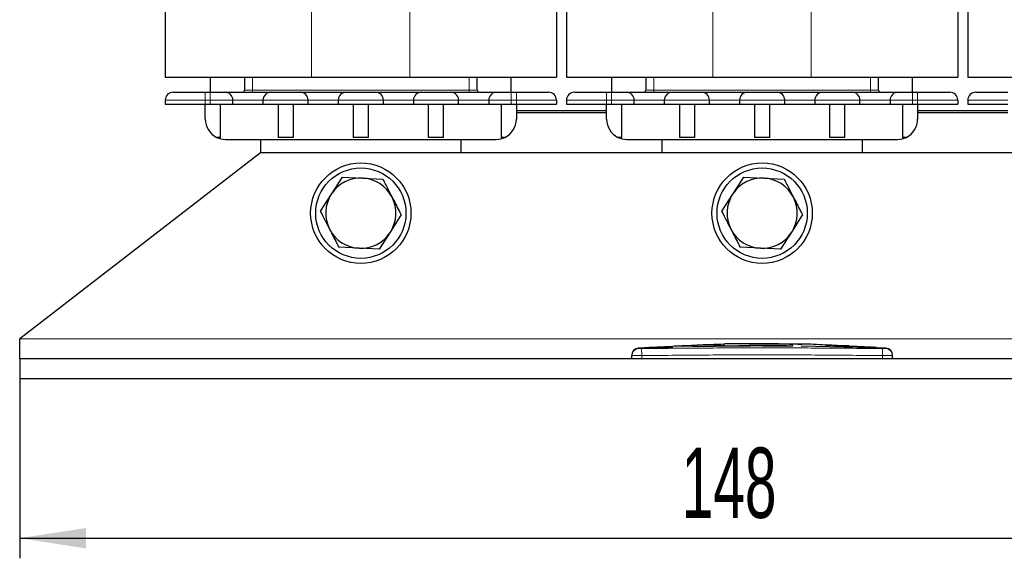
# Model space of a CAD drawing. Header units: millimetres. Extents: x 5 to 418, y 2 to 292.
# Tile 9 of 43: x 69 to 118, y 171 to 198. Entities that reach past the tile are written whole.
import ezdxf

# ---------------------------------------------------------------- set-up
doc = ezdxf.new("R2010")
doc.units = ezdxf.units.MM
doc.layers.add('SLD-0', color=7, linetype='Continuous')
doc.styles.add('SLDTEXTSTYLE0', font='TXT', dxfattribs={"width": 0.605})
doc.dimstyles.new('SLDDIMSTYLE0', dxfattribs={"dimtxt": 3.5, "dimasz": 3.302, "dimexe": 0, "dimexo": 0.0625, "dimgap": 0.875, "dimtad": 1, "dimlfac": 2, "dimrnd": 1e-09, "dimzin": 12, "dimdsep": 46, "dimtxsty": 'SLDTEXTSTYLE0', "dimsah": 1, "dimcen": 0.09, "dimadec": 0, "dimazin": 3, "dimtfac": 1, "dimtofl": 0, "dimtmove": 0, "dimatfit": 3, "dimfxl": 1, "dimfrac": 2, "dimtolj": 1, "dimtzin": 12, "dimarcsym": 0})

# ---------------------------------------------------------------- blocks, each defined once
blk = doc.blocks.new('_D')
at = {"layer": 'SLD-0'}
for p, q in [((69.122, 180.17), (69.122, 171.233)), ((143.122, 180.17), (143.122, 171.233)), ((69.122, 172.233), (143.122, 172.233))]:
    blk.add_line(p, q, dxfattribs=at)
for points in [[(69.122, 172.233), (72.424, 171.725), (72.424, 172.741)], [(143.122, 172.233), (139.82, 172.741), (139.82, 171.725)]]:
    blk.add_solid(points, dxfattribs=at)
at = {"layer": 'SLD-0', "insert": (102.112, 176.745), "char_height": 3.5, "attachment_point": 1, "style": 'SLDTEXTSTYLE0'}
blk.add_mtext('148', dxfattribs=at)
blk = doc.blocks.new('_D_1')
at = {"layer": 'SLD-0', "color": 7}
for p, q in [((116.747, 251.02), (152.149, 251.02)), ((151.149, 180.17), (151.149, 251.02)), ((143.122, 180.17), (152.149, 180.17))]:
    blk.add_line(p, q, dxfattribs=at)
for points in [[(151.149, 251.02), (150.641, 247.718), (151.657, 247.718)], [(151.149, 180.17), (151.657, 183.472), (150.641, 183.472)]]:
    blk.add_solid(points, dxfattribs=at)
at = {"layer": 'SLD-0', "color": 7, "insert": (146.637, 209.579), "char_height": 3.5, "attachment_point": 1, "rotation": 90, "style": 'SLDTEXTSTYLE0'}
blk.add_mtext('141,7', dxfattribs=at)

msp = doc.modelspace()

# ---------------------------------------------------------------- linework, layer by layer
at = {"color": 7, "linetype": 'Continuous', "lineweight": 25}
for p, q in [((76.3724, 221.9947), (76.3724, 195.1947)), ((95.8724, 221.9947), (95.8724, 195.1947)), ((96.3724, 221.9947), (96.3724, 195.1947)), ((115.8724, 221.9947), (115.8724, 195.1947)), ((116.3724, 221.9947), (116.3724, 195.1947)), ((76.3724, 195.1947), (83.6724, 195.1947)), ((78.6224, 195.1947), (78.6224, 194.4447)), ((80.3224, 195.1947), (80.3224, 194.5447)), ((83.6724, 195.1947), (88.5724, 195.1947)), ((88.5724, 195.1947), (95.8724, 195.1947)), ((91.9224, 194.5447), (91.9224, 195.1947)), ((93.6224, 194.4447), (93.6224, 195.1947)), ((96.3724, 195.1947), (103.6724, 195.1947)), ((98.6224, 195.1947), (98.6224, 194.4447)), ((100.3224, 195.1947), (100.3224, 194.5447)), ((103.6724, 195.1947), (108.5724, 195.1947)), ((108.5724, 195.1947), (115.8724, 195.1947)), ((111.9224, 194.5447), (111.9224, 195.1947)), ((113.6224, 194.4447), (113.6224, 195.1947)), ((116.3724, 195.1947), (123.6724, 195.1947)), ((78.3724, 194.4447), (78.6224, 194.4447)), ((93.6224, 194.4447), (93.8724, 194.4447)), ((98.3724, 194.4447), (98.6224, 194.4447)), ((113.6224, 194.4447), (113.8724, 194.4447)), ((76.3724, 194.0447), (76.3724, 193.8447)), ((76.3724, 193.8447), (78.3724, 193.8447)), ((78.3724, 193.8447), (78.6224, 193.8447)), ((78.3724, 193.0947), (78.3724, 193.8447)), ((78.6224, 193.8447), (79.7474, 193.8447)), ((79.1224, 192.1947), (79.1224, 193.8447)), ((79.7474, 193.8447), (79.7474, 194.0447)), ((79.7474, 193.8447), (81.2474, 193.8447)), ((81.2474, 194.0447), (81.2474, 193.8447)), ((81.2474, 193.8447), (83.4974, 193.8447)), ((81.9974, 193.8447), (81.9974, 192.1947)), ((82.7474, 193.8447), (82.7474, 192.1947)), ((83.4974, 193.8447), (83.4974, 194.0447)), ((83.4974, 193.8447), (84.9974, 193.8447)), ((84.9974, 194.0447), (84.9974, 193.8447)), ((84.9974, 193.8447), (87.2474, 193.8447)), ((85.7474, 193.8447), (85.7474, 192.1947)), ((86.4974, 192.1947), (86.4974, 193.8447)), ((87.2474, 193.8447), (87.2474, 194.0447)), ((87.2474, 193.8447), (88.7474, 193.8447)), ((88.7474, 194.0447), (88.7474, 193.8447)), ((88.7474, 193.8447), (90.9974, 193.8447)), ((89.4974, 192.1947), (89.4974, 193.8447)), ((90.2474, 192.1947), (90.2474, 193.8447)), ((90.9974, 193.8447), (90.9974, 194.0447)), ((90.9974, 193.8447), (92.4974, 193.8447)), ((92.4974, 194.0447), (92.4974, 193.8447)), ((92.4974, 193.8447), (93.6224, 193.8447)), ((93.1224, 193.8447), (93.1224, 192.1947)), ((93.6224, 193.8447), (93.8724, 193.8447)), ((93.8724, 193.8447), (95.8724, 193.8447)), ((93.8724, 193.8447), (93.8724, 193.0947)), ((95.8724, 194.0447), (95.8724, 193.8447)), ((96.3724, 194.0447), (96.3724, 193.8447)), ((96.3724, 193.8447), (98.3724, 193.8447)), ((98.3724, 193.8447), (98.6224, 193.8447)), ((98.3724, 193.0947), (98.3724, 193.8447)), ((98.6224, 193.8447), (99.7474, 193.8447)), ((99.1224, 192.1947), (99.1224, 193.8447)), ((99.7474, 193.8447), (99.7474, 194.0447)), ((99.7474, 193.8447), (101.2474, 193.8447)), ((101.2474, 194.0447), (101.2474, 193.8447)), ((101.2474, 193.8447), (103.4974, 193.8447)), ((101.9974, 193.8447), (101.9974, 192.1947)), ((102.7474, 193.8447), (102.7474, 192.1947)), ((103.4974, 193.8447), (103.4974, 194.0447)), ((103.4974, 193.8447), (104.9974, 193.8447)), ((104.9974, 194.0447), (104.9974, 193.8447)), ((104.9974, 193.8447), (107.2474, 193.8447)), ((105.7474, 193.8447), (105.7474, 192.1947)), ((106.4974, 192.1947), (106.4974, 193.8447)), ((107.2474, 193.8447), (107.2474, 194.0447)), ((107.2474, 193.8447), (108.7474, 193.8447)), ((108.7474, 194.0447), (108.7474, 193.8447)), ((108.7474, 193.8447), (110.9974, 193.8447)), ((109.4974, 192.1947), (109.4974, 193.8447)), ((110.2474, 192.1947), (110.2474, 193.8447)), ((110.9974, 193.8447), (110.9974, 194.0447)), ((110.9974, 193.8447), (112.4974, 193.8447)), ((112.4974, 194.0447), (112.4974, 193.8447)), ((112.4974, 193.8447), (113.6224, 193.8447)), ((113.1224, 193.8447), (113.1224, 192.1947)), ((113.6224, 193.8447), (113.8724, 193.8447)), ((113.8724, 193.8447), (115.8724, 193.8447)), ((113.8724, 193.8447), (113.8724, 193.0947)), ((115.8724, 194.0447), (115.8724, 193.8447)), ((116.3724, 194.0447), (116.3724, 193.8447)), ((116.3724, 193.8447), (118.3724, 193.8447)), ((98.3724, 193.5197), (93.8724, 193.5197)), ((98.3724, 193.4197), (93.8724, 193.4197)), ((118.3724, 193.5197), (113.8724, 193.5197)), ((118.3724, 193.4197), (113.8724, 193.4197)), ((79.1224, 192.1947), (78.9365, 192.1947)), ((79.3724, 192.0947), (92.8724, 192.0947)), ((81.1224, 192.0947), (81.1224, 191.4197)), ((82.7474, 192.1947), (81.9974, 192.1947)), ((86.4974, 192.1947), (85.7474, 192.1947)), ((90.2474, 192.1947), (89.4974, 192.1947)), ((91.1224, 191.4197), (91.1224, 192.0947)), ((93.3083, 192.1947), (93.1224, 192.1947)), ((99.1224, 192.1947), (98.9365, 192.1947)), ((99.3724, 192.0947), (112.8724, 192.0947)), ((101.1224, 192.0947), (101.1224, 191.4197)), ((102.7474, 192.1947), (101.9974, 192.1947)), ((106.4974, 192.1947), (105.7474, 192.1947)), ((110.2474, 192.1947), (109.4974, 192.1947)), ((111.1224, 191.4197), (111.1224, 192.0947)), ((113.3083, 192.1947), (113.1224, 192.1947)), ((81.1224, 191.4197), (69.1224, 182.1697)), ((131.1224, 191.4197), (81.1224, 191.4197)), ((85.1979, 190.2165), (84.6509, 189.367)), ((85.1979, 190.2165), (86.2071, 190.1676)), ((86.2071, 190.1676), (87.2163, 190.1187)), ((105.1979, 190.2165), (104.6509, 189.367)), ((105.1979, 190.2165), (106.2071, 190.1676)), ((106.2071, 190.1676), (107.2163, 190.1187)), ((84.6509, 189.367), (84.104, 188.5175)), ((104.6509, 189.367), (104.104, 188.5175)), ((87.5938, 187.4723), (88.1407, 188.3218)), ((107.5938, 187.4723), (108.1407, 188.3218)), ((87.0468, 186.6228), (87.5938, 187.4723)), ((107.0468, 186.6228), (107.5938, 187.4723)), ((86.0377, 186.6717), (85.0285, 186.7206)), ((87.0468, 186.6228), (86.0377, 186.6717)), ((106.0377, 186.6717), (105.0285, 186.7206)), ((107.0468, 186.6228), (106.0377, 186.6717)), ((69.1224, 181.1697), (69.1224, 182.1697)), ((100.5671, 181.7277), (99.9504, 181.6904)), ((101.6668, 181.7876), (100.4994, 181.7348)), ((100.5672, 181.7138), (101.6662, 181.7499)), ((101.6662, 181.7399), (100.5672, 181.7038)), ((100.5672, 181.7138), (100.5672, 181.7038)), ((101.6662, 181.7499), (101.6662, 181.7399)), ((103.2015, 181.8571), (102.3034, 181.8164)), ((102.8767, 181.7829), (102.8767, 181.7729)), ((103.0682, 181.8511), (102.9183, 181.8559)), ((104.2299, 181.895), (103.1978, 181.8604)), ((105.4754, 181.8972), (105.4754, 181.9231)), ((107.6272, 181.8348), (107.6272, 181.8861)), ((107.6272, 181.814), (107.6272, 181.804)), ((108.0646, 181.8906), (107.6662, 181.8975)), ((108.0646, 181.9006), (108.0646, 181.8678)), ((108.0646, 181.8082), (110.9031, 181.7398)), ((108.0646, 181.8082), (108.0646, 181.7982)), ((110.9031, 181.7297), (108.0646, 181.7982)), ((109.284, 181.8603), (109.284, 181.8411)), ((110.1545, 181.8215), (109.284, 181.8603)), ((109.284, 181.8503), (110.1545, 181.8115)), ((109.284, 181.8411), (110.1545, 181.8065)), ((110.4733, 181.7905), (110.4733, 181.8005)), ((111.5695, 181.7408), (110.4733, 181.7919)), ((111.6864, 181.7252), (111.6864, 181.7152)), ((112.2943, 181.69), (111.8099, 181.7168)), ((111.815, 181.7166), (111.815, 181.7267)), ((69.1224, 181.1697), (69.1224, 180.1697)), ((143.1224, 181.1697), (69.1224, 181.1697)), ((99.6224, 181.1697), (99.6224, 181.3256)), ((112.6224, 181.1697), (112.6224, 181.3256)), ((143.1224, 180.1697), (69.1224, 180.1697))]:
    msp.add_line(p, q, dxfattribs=at)
at = {"color": 7, "linetype": 'Continuous', "lineweight": 18}
for p, q in [((83.6724, 221.9947), (83.6724, 195.1947)), ((88.5724, 221.9947), (88.5724, 195.1947)), ((103.6724, 221.9947), (103.6724, 195.1947)), ((108.5724, 221.9947), (108.5724, 195.1947)), ((80.7224, 194.5447), (80.7224, 195.1947)), ((91.5224, 195.1947), (91.5224, 194.5447)), ((100.7224, 194.5447), (100.7224, 195.1947)), ((111.5224, 195.1947), (111.5224, 194.5447)), ((78.3724, 194.4447), (78.3724, 194.0447)), ((78.6224, 194.4447), (78.6224, 194.0447)), ((80.3224, 194.5447), (80.7224, 194.5447)), ((91.5224, 194.5447), (80.7224, 194.5447)), ((80.7224, 194.4447), (80.7224, 194.5447)), ((91.5224, 194.5447), (91.5224, 194.4447)), ((91.5224, 194.5447), (91.9224, 194.5447)), ((93.6224, 194.4447), (93.6224, 194.0447)), ((93.8724, 194.4447), (93.8724, 194.0447)), ((98.3724, 194.4447), (98.3724, 194.0447)), ((98.6224, 194.4447), (98.6224, 194.0447)), ((100.3224, 194.5447), (100.7224, 194.5447)), ((111.5224, 194.5447), (100.7224, 194.5447)), ((100.7224, 194.4447), (100.7224, 194.5447)), ((111.5224, 194.5447), (111.5224, 194.4447)), ((111.5224, 194.5447), (111.9224, 194.5447)), ((113.6224, 194.4447), (113.6224, 194.0447)), ((113.8724, 194.4447), (113.8724, 194.0447)), ((76.3724, 194.0447), (78.3724, 194.0447)), ((78.3724, 194.0447), (78.6224, 194.0447)), ((78.3724, 194.0447), (78.3724, 193.8447)), ((78.6224, 194.0447), (79.7474, 194.0447)), ((78.6224, 194.0447), (78.6224, 193.8447)), ((79.7474, 194.0447), (81.2474, 194.0447)), ((81.2474, 194.0447), (83.4974, 194.0447)), ((83.4974, 194.0447), (84.9974, 194.0447)), ((84.9974, 194.0447), (87.2474, 194.0447)), ((87.2474, 194.0447), (88.7474, 194.0447)), ((88.7474, 194.0447), (90.9974, 194.0447)), ((90.9974, 194.0447), (92.4974, 194.0447)), ((92.4974, 194.0447), (93.6224, 194.0447)), ((93.6224, 194.0447), (93.8724, 194.0447)), ((93.6224, 194.0447), (93.6224, 193.8447)), ((93.8724, 194.0447), (95.8724, 194.0447)), ((93.8724, 194.0447), (93.8724, 193.8447)), ((96.3724, 194.0447), (98.3724, 194.0447)), ((98.3724, 194.0447), (98.6224, 194.0447)), ((98.3724, 194.0447), (98.3724, 193.8447)), ((98.6224, 194.0447), (99.7474, 194.0447)), ((98.6224, 194.0447), (98.6224, 193.8447)), ((99.7474, 194.0447), (101.2474, 194.0447)), ((101.2474, 194.0447), (103.4974, 194.0447)), ((103.4974, 194.0447), (104.9974, 194.0447)), ((104.9974, 194.0447), (107.2474, 194.0447)), ((107.2474, 194.0447), (108.7474, 194.0447)), ((108.7474, 194.0447), (110.9974, 194.0447)), ((110.9974, 194.0447), (112.4974, 194.0447)), ((112.4974, 194.0447), (113.6224, 194.0447)), ((113.6224, 194.0447), (113.8724, 194.0447)), ((113.6224, 194.0447), (113.6224, 193.8447)), ((113.8724, 194.0447), (115.8724, 194.0447)), ((113.8724, 194.0447), (113.8724, 193.8447)), ((116.3724, 194.0447), (118.3724, 194.0447)), ((143.1224, 182.1697), (69.1224, 182.1697)), ((100.1181, 181.6756), (100.1224, 181.3256)), ((110.1545, 181.8215), (110.1545, 181.8115)), ((110.9031, 181.7398), (110.9031, 181.7297)), ((112.1266, 181.6756), (112.1224, 181.3256)), ((100.1224, 181.1697), (100.1224, 181.3256)), ((112.1224, 181.1697), (112.1224, 181.3256))]:
    msp.add_line(p, q, dxfattribs=at)
at = {"color": 7, "linetype": 'Continuous', "lineweight": 25}
for centre, radius in [((86.1224, 188.4197), 2.5), ((106.1224, 188.4197), 2.5), ((86.1224, 188.4197), 2.25), ((106.1224, 188.4197), 2.25)]:
    msp.add_circle(centre, radius, dxfattribs=at)
for centre, radius, start, end in [((76.7724, 194.0447), 0.4, 90, 180), ((79.3474, 194.0447), 0.4, 0, 90), ((80.2224, 194.5447), 0.1, 270, 0), ((81.6474, 194.0447), 0.4, 90, 180), ((83.0974, 194.0447), 0.4, 0, 90), ((85.3974, 194.0447), 0.4, 90, 180), ((86.8474, 194.0447), 0.4, 0, 90), ((89.1474, 194.0447), 0.4, 90, 180), ((90.5974, 194.0447), 0.4, 0, 90), ((92.0224, 194.5447), 0.1, 180, 270), ((92.8974, 194.0447), 0.4, 90, 180), ((95.4724, 194.0447), 0.4, 0, 90), ((96.7724, 194.0447), 0.4, 90, 180), ((99.3474, 194.0447), 0.4, 0, 90), ((100.2224, 194.5447), 0.1, 270, 0), ((101.6474, 194.0447), 0.4, 90, 180), ((103.0974, 194.0447), 0.4, 0, 90), ((105.3974, 194.0447), 0.4, 90, 180), ((106.8474, 194.0447), 0.4, 0, 90), ((109.1474, 194.0447), 0.4, 90, 180), ((110.5974, 194.0447), 0.4, 0, 90), ((112.0224, 194.5447), 0.1, 180, 270), ((112.8974, 194.0447), 0.4, 90, 180), ((115.4724, 194.0447), 0.4, 0, 90), ((116.7724, 194.0447), 0.4, 90, 180), ((79.3724, 193.0947), 1, 180, 244.15807), ((92.8724, 193.0947), 1, 295.84193, 360), ((99.3724, 193.0947), 1, 180, 244.15807), ((112.8724, 193.0947), 1, 295.84193, 360), ((79.3724, 193.0947), 1, 244.15807, 270), ((92.8724, 193.0947), 1, 270, 295.84193), ((99.3724, 193.0947), 1, 244.15807, 270), ((112.8724, 193.0947), 1, 270, 295.84193), ((86.1224, 188.4197), 1.75, 87.22545, 147.22545), ((86.1224, 188.4197), 1.75, 27.22545, 87.22545), ((106.1224, 188.4197), 1.75, 87.22545, 147.22545), ((106.1224, 188.4197), 1.75, 27.22545, 87.22545), ((86.1224, 188.4197), 1.75, 147.22545, 207.22545), ((86.1224, 188.4197), 1.75, 327.22545, 27.22545), ((106.1224, 188.4197), 1.75, 147.22545, 207.22545), ((106.1224, 188.4197), 1.75, 327.22545, 27.22545), ((86.1224, 188.4197), 1.75, 207.22545, 267.22545), ((86.1224, 188.4197), 1.75, 267.22545, 327.22545), ((106.1224, 188.4197), 1.75, 207.22545, 267.22545), ((106.1224, 188.4197), 1.75, 267.22545, 327.22545), ((99.9724, 181.3413), 0.35, 93.57124, 180.0017), ((112.2724, 181.3413), 0.35, 359.99828, 86.41709)]:
    msp.add_arc(centre, radius, start, end, dxfattribs=at)
at = {"color": 7, "linetype": 'Continuous', "lineweight": 18}
for centre, start, end in [((99.9723, 181.3256), 90.9905, 179.99805), ((112.2724, 181.3256), 0.00195, 89.00993)]:
    msp.add_arc(centre, 0.35, start, end, dxfattribs=at)
at = {"color": 7, "linetype": 'Continuous', "lineweight": 25}
for points, knots in [([(76.7724, 194.4447), (76.7939, 194.4447), (76.827, 194.4447), (77.0262, 194.4447), (77.233, 194.4447), (77.4876, 194.4447), (77.8604, 194.4447), (78.1712, 194.4447), (78.3724, 194.4447)], [0, 0, 0, 0, 0.2394429, 0.369668, 0.5, 0.630225, 0.7605571, 1, 1, 1, 1]), ([(78.6224, 194.4447), (78.7135, 194.4447), (78.8543, 194.4447), (79.0232, 194.4447), (79.1386, 194.4447), (79.2323, 194.4447), (79.3226, 194.4447), (79.3376, 194.4447), (79.3474, 194.4447)], [0, 0, 0, 0, 0.2394429, 0.3696034, 0.4999999, 0.6301604, 0.7605571, 1, 1, 1, 1]), ([(79.3474, 194.4447), (79.3628, 194.4447), (79.3867, 194.4447), (79.5298, 194.4447), (79.6784, 194.4447), (79.8614, 194.4447), (80.1294, 194.4447), (80.4974, 194.4447), (80.8652, 194.4447), (81.1332, 194.4447), (81.3162, 194.4447), (81.4649, 194.4447), (81.6081, 194.4447), (81.6319, 194.4447), (81.6474, 194.4447)], [0, 0, 0, 0, 0.11972147, 0.18482351, 0.24999997, 0.31510204, 0.38027853, 0.5, 0.61972147, 0.68482351, 0.74999997, 0.81510204, 0.88027853, 1, 1, 1, 1]), ([(81.6474, 194.4447), (81.6571, 194.4447), (81.6721, 194.4447), (81.7624, 194.4447), (81.856, 194.4447), (81.9714, 194.4447), (82.1404, 194.4447), (82.3724, 194.4447), (82.6043, 194.4447), (82.7732, 194.4447), (82.8886, 194.4447), (82.9823, 194.4447), (83.0726, 194.4447), (83.0876, 194.4447), (83.0974, 194.4447)], [0, 0, 0, 0, 0.1197215, 0.1848017, 0.2499999, 0.3150802, 0.3802785, 0.5, 0.6197215, 0.6848017, 0.7499999, 0.8150802, 0.8802785, 1, 1, 1, 1]), ([(83.0974, 194.4447), (83.1128, 194.4447), (83.1367, 194.4447), (83.2798, 194.4447), (83.4284, 194.4447), (83.6114, 194.4447), (83.8794, 194.4447), (84.2474, 194.4447), (84.6152, 194.4447), (84.8832, 194.4447), (85.0662, 194.4447), (85.2149, 194.4447), (85.3581, 194.4447), (85.3819, 194.4447), (85.3974, 194.4447)], [0, 0, 0, 0, 0.1197215, 0.1848235, 0.25, 0.315102, 0.3802785, 0.5, 0.6197215, 0.6848235, 0.75, 0.815102, 0.8802785, 1, 1, 1, 1]), ([(85.3974, 194.4447), (85.4071, 194.4447), (85.4221, 194.4447), (85.5124, 194.4447), (85.606, 194.4447), (85.7214, 194.4447), (85.8904, 194.4447), (86.1224, 194.4447), (86.3543, 194.4447), (86.5232, 194.4447), (86.6386, 194.4447), (86.7323, 194.4447), (86.8226, 194.4447), (86.8376, 194.4447), (86.8474, 194.4447)], [0, 0, 0, 0, 0.1197215, 0.1848017, 0.2499999, 0.3150802, 0.3802785, 0.5, 0.6197215, 0.6848017, 0.7499999, 0.8150802, 0.8802785, 1, 1, 1, 1]), ([(86.8474, 194.4447), (86.8628, 194.4447), (86.8867, 194.4447), (87.0298, 194.4447), (87.1784, 194.4447), (87.3614, 194.4447), (87.6294, 194.4447), (87.9974, 194.4447), (88.3652, 194.4447), (88.6332, 194.4447), (88.8162, 194.4447), (88.9649, 194.4447), (89.1081, 194.4447), (89.1319, 194.4447), (89.1474, 194.4447)], [0, 0, 0, 0, 0.11972147, 0.18482351, 0.24999997, 0.31510204, 0.38027853, 0.5, 0.61972147, 0.68482351, 0.74999997, 0.81510204, 0.88027853, 1, 1, 1, 1]), ([(89.1474, 194.4447), (89.1571, 194.4447), (89.1721, 194.4447), (89.2624, 194.4447), (89.356, 194.4447), (89.4714, 194.4447), (89.6404, 194.4447), (89.8724, 194.4447), (90.1043, 194.4447), (90.2732, 194.4447), (90.3886, 194.4447), (90.4823, 194.4447), (90.5726, 194.4447), (90.5876, 194.4447), (90.5974, 194.4447)], [0, 0, 0, 0, 0.1197215, 0.1848017, 0.2499999, 0.3150802, 0.3802785, 0.5, 0.6197215, 0.6848017, 0.7499999, 0.8150802, 0.8802785, 1, 1, 1, 1]), ([(90.5974, 194.4447), (90.6128, 194.4447), (90.6367, 194.4447), (90.7798, 194.4447), (90.9284, 194.4447), (91.1114, 194.4447), (91.3794, 194.4447), (91.7474, 194.4447), (92.1152, 194.4447), (92.3832, 194.4447), (92.5662, 194.4447), (92.7149, 194.4447), (92.8581, 194.4447), (92.8819, 194.4447), (92.8974, 194.4447)], [0, 0, 0, 0, 0.1197215, 0.1848235, 0.25, 0.315102, 0.3802785, 0.5, 0.6197215, 0.6848235, 0.75, 0.815102, 0.8802785, 1, 1, 1, 1]), ([(92.8974, 194.4447), (92.9071, 194.4447), (92.9221, 194.4447), (93.0124, 194.4447), (93.106, 194.4447), (93.2214, 194.4447), (93.3904, 194.4447), (93.5312, 194.4447), (93.6224, 194.4447)], [0, 0, 0, 0, 0.2394429, 0.3696034, 0.4999999, 0.6301604, 0.7605571, 1, 1, 1, 1]), ([(93.8724, 194.4447), (94.0736, 194.4447), (94.3842, 194.4447), (94.7571, 194.4447), (95.0116, 194.4447), (95.2184, 194.4447), (95.4177, 194.4447), (95.4509, 194.4447), (95.4724, 194.4447)], [0, 0, 0, 0, 0.2394429, 0.369668, 0.5, 0.630225, 0.7605571, 1, 1, 1, 1]), ([(96.7724, 194.4447), (96.7939, 194.4447), (96.827, 194.4447), (97.0262, 194.4447), (97.233, 194.4447), (97.4876, 194.4447), (97.8604, 194.4447), (98.1712, 194.4447), (98.3724, 194.4447)], [0, 0, 0, 0, 0.23944295, 0.36966796, 0.49999995, 0.63022502, 0.76055705, 1, 1, 1, 1]), ([(98.6224, 194.4447), (98.7135, 194.4447), (98.8543, 194.4447), (99.0232, 194.4447), (99.1386, 194.4447), (99.2323, 194.4447), (99.3226, 194.4447), (99.3376, 194.4447), (99.3474, 194.4447)], [0, 0, 0, 0, 0.2394429, 0.3696034, 0.4999999, 0.6301604, 0.7605571, 1, 1, 1, 1]), ([(99.3474, 194.4447), (99.3628, 194.4447), (99.3867, 194.4447), (99.5298, 194.4447), (99.6784, 194.4447), (99.8614, 194.4447), (100.1294, 194.4447), (100.4974, 194.4447), (100.8652, 194.4447), (101.1332, 194.4447), (101.3162, 194.4447), (101.4649, 194.4447), (101.6081, 194.4447), (101.6319, 194.4447), (101.6474, 194.4447)], [0, 0, 0, 0, 0.1197215, 0.1848235, 0.25, 0.315102, 0.3802785, 0.5, 0.6197215, 0.6848235, 0.75, 0.815102, 0.8802785, 1, 1, 1, 1]), ([(101.6474, 194.4447), (101.6571, 194.4447), (101.6721, 194.4447), (101.7624, 194.4447), (101.856, 194.4447), (101.9714, 194.4447), (102.1404, 194.4447), (102.3724, 194.4447), (102.6043, 194.4447), (102.7732, 194.4447), (102.8886, 194.4447), (102.9823, 194.4447), (103.0726, 194.4447), (103.0876, 194.4447), (103.0974, 194.4447)], [0, 0, 0, 0, 0.1197215, 0.1848017, 0.2499999, 0.3150802, 0.3802785, 0.5, 0.6197215, 0.6848017, 0.7499999, 0.8150802, 0.8802785, 1, 1, 1, 1]), ([(103.0974, 194.4447), (103.1128, 194.4447), (103.1367, 194.4447), (103.2798, 194.4447), (103.4284, 194.4447), (103.6114, 194.4447), (103.8794, 194.4447), (104.2474, 194.4447), (104.6152, 194.4447), (104.8832, 194.4447), (105.0662, 194.4447), (105.2149, 194.4447), (105.3581, 194.4447), (105.3819, 194.4447), (105.3974, 194.4447)], [0, 0, 0, 0, 0.11972147, 0.18482351, 0.24999997, 0.31510204, 0.38027853, 0.5, 0.61972147, 0.68482351, 0.74999997, 0.81510204, 0.88027853, 1, 1, 1, 1]), ([(105.3974, 194.4447), (105.4071, 194.4447), (105.4221, 194.4447), (105.5124, 194.4447), (105.606, 194.4447), (105.7214, 194.4447), (105.8904, 194.4447), (106.1224, 194.4447), (106.3543, 194.4447), (106.5232, 194.4447), (106.6386, 194.4447), (106.7323, 194.4447), (106.8226, 194.4447), (106.8376, 194.4447), (106.8474, 194.4447)], [0, 0, 0, 0, 0.1197215, 0.1848017, 0.2499999, 0.3150802, 0.3802785, 0.5, 0.6197215, 0.6848017, 0.7499999, 0.8150802, 0.8802785, 1, 1, 1, 1]), ([(106.8474, 194.4447), (106.8628, 194.4447), (106.8867, 194.4447), (107.0298, 194.4447), (107.1784, 194.4447), (107.3614, 194.4447), (107.6294, 194.4447), (107.9974, 194.4447), (108.3652, 194.4447), (108.6332, 194.4447), (108.8162, 194.4447), (108.9649, 194.4447), (109.1081, 194.4447), (109.1319, 194.4447), (109.1474, 194.4447)], [0, 0, 0, 0, 0.1197215, 0.1848235, 0.25, 0.315102, 0.3802785, 0.5, 0.6197215, 0.6848235, 0.75, 0.815102, 0.8802785, 1, 1, 1, 1]), ([(109.1474, 194.4447), (109.1571, 194.4447), (109.1721, 194.4447), (109.2624, 194.4447), (109.356, 194.4447), (109.4714, 194.4447), (109.6404, 194.4447), (109.8724, 194.4447), (110.1043, 194.4447), (110.2732, 194.4447), (110.3886, 194.4447), (110.4823, 194.4447), (110.5726, 194.4447), (110.5876, 194.4447), (110.5974, 194.4447)], [0, 0, 0, 0, 0.1197215, 0.1848017, 0.2499999, 0.3150802, 0.3802785, 0.5, 0.6197215, 0.6848017, 0.7499999, 0.8150802, 0.8802785, 1, 1, 1, 1]), ([(110.5974, 194.4447), (110.6128, 194.4447), (110.6367, 194.4447), (110.7798, 194.4447), (110.9284, 194.4447), (111.1114, 194.4447), (111.3794, 194.4447), (111.7474, 194.4447), (112.1152, 194.4447), (112.3832, 194.4447), (112.5662, 194.4447), (112.7149, 194.4447), (112.8581, 194.4447), (112.8819, 194.4447), (112.8974, 194.4447)], [0, 0, 0, 0, 0.1197215, 0.1848235, 0.25, 0.315102, 0.3802785, 0.5, 0.6197215, 0.6848235, 0.75, 0.815102, 0.8802785, 1, 1, 1, 1]), ([(112.8974, 194.4447), (112.9071, 194.4447), (112.9221, 194.4447), (113.0124, 194.4447), (113.106, 194.4447), (113.2214, 194.4447), (113.3904, 194.4447), (113.5312, 194.4447), (113.6224, 194.4447)], [0, 0, 0, 0, 0.2394429, 0.3696034, 0.4999999, 0.6301604, 0.7605571, 1, 1, 1, 1]), ([(113.8724, 194.4447), (114.0736, 194.4447), (114.3842, 194.4447), (114.7571, 194.4447), (115.0116, 194.4447), (115.2184, 194.4447), (115.4177, 194.4447), (115.4509, 194.4447), (115.4724, 194.4447)], [0, 0, 0, 0, 0.2394429, 0.369668, 0.5, 0.630225, 0.7605571, 1, 1, 1, 1]), ([(116.7724, 194.4447), (116.7939, 194.4447), (116.827, 194.4447), (117.0262, 194.4447), (117.233, 194.4447), (117.4876, 194.4447), (117.8604, 194.4447), (118.1712, 194.4447), (118.3724, 194.4447)], [0, 0, 0, 0, 0.2394429, 0.369668, 0.5, 0.630225, 0.7605571, 1, 1, 1, 1]), ([(87.2163, 190.1187), (87.221, 190.1095), (87.3733, 189.8134), (87.5283, 189.5121), (87.6785, 189.2203)], [0, 0, 0, 0, 0.0311177, 1, 1, 1, 1]), ([(107.2163, 190.1187), (107.221, 190.1095), (107.3733, 189.8134), (107.5283, 189.5121), (107.6785, 189.2203)], [0, 0, 0, 0, 0.0311177, 1, 1, 1, 1]), ([(87.6785, 189.2203), (87.7954, 188.993), (87.9505, 188.6916), (88.1032, 188.3948), (88.1407, 188.3218)], [0, 0, 0, 0, 0.754038, 1, 1, 1, 1]), ([(107.6785, 189.2203), (107.7954, 188.993), (107.9505, 188.6916), (108.1032, 188.3948), (108.1407, 188.3218)], [0, 0, 0, 0, 0.754038, 1, 1, 1, 1]), ([(84.104, 188.5175), (84.1087, 188.5083), (84.2611, 188.2121), (84.4161, 187.9109), (84.5662, 187.619)], [0, 0, 0, 0, 0.0311177, 1, 1, 1, 1]), ([(104.104, 188.5175), (104.1087, 188.5083), (104.2611, 188.2121), (104.4161, 187.9109), (104.5662, 187.619)], [0, 0, 0, 0, 0.0311177, 1, 1, 1, 1]), ([(84.5662, 187.619), (84.6832, 187.3918), (84.8383, 187.0903), (84.9909, 186.7936), (85.0285, 186.7206)], [0, 0, 0, 0, 0.754038, 1, 1, 1, 1]), ([(104.5662, 187.619), (104.6832, 187.3918), (104.8383, 187.0903), (104.9909, 186.7936), (105.0285, 186.7206)], [0, 0, 0, 0, 0.754038, 1, 1, 1, 1]), ([(101.6662, 181.8015), (101.767, 181.8067), (101.9686, 181.8172), (102.2712, 181.8195), (102.574, 181.8102), (102.7758, 181.792), (102.8767, 181.7829)], [0, 0, 0, 0, 0.2497455, 0.4995706, 0.7497151, 1, 1, 1, 1]), ([(102.8767, 181.7729), (102.7761, 181.7819), (102.5747, 181.7999), (102.1958, 181.813), (101.9179, 181.801), (101.7407, 181.7934)], [0, 0, 0, 0, 0.2660564, 0.5322641, 1, 1, 1, 1]), ([(102.8767, 181.7829), (103.6683, 181.7988), (105.2516, 181.8306), (106.8353, 181.8195), (107.6272, 181.814)], [0, 0, 0, 0, 0.4999225, 1, 1, 1, 1]), ([(107.6272, 181.804), (106.8355, 181.8095), (105.2519, 181.8205), (103.6686, 181.7888), (102.8767, 181.7729)], [0, 0, 0, 0, 0.4999181, 1, 1, 1, 1]), ([(103.2009, 181.8714), (103.2158, 181.8722), (103.3399, 181.8794), (103.5736, 181.8778), (103.9019, 181.8641), (104.1205, 181.8387), (104.2299, 181.826)], [0, 0, 0, 0, 0.0434846, 0.3617774, 0.6807556, 1, 1, 1, 1]), ([(105.4754, 181.9055), (105.0823, 181.9145), (104.6669, 181.924), (104.2521, 181.9047), (104.2299, 181.9037)], [0, 0, 0, 0, 0.9465173, 1, 1, 1, 1]), ([(104.2299, 181.826), (104.2299, 181.8463), (104.2299, 181.8871), (104.2299, 181.9068), (104.2299, 181.904), (104.2299, 181.9037)], [0, 0, 0, 0, 0.4612861, 0.9233175, 1, 1, 1, 1]), ([(105.4754, 181.9231), (105.9069, 181.9249), (106.7701, 181.9287), (107.6331, 181.91), (108.0646, 181.9006)], [0, 0, 0, 0, 0.4999244, 1, 1, 1, 1]), ([(107.6272, 181.8861), (107.2686, 181.8914), (106.5514, 181.9021), (105.8341, 181.8988), (105.4754, 181.8972)], [0, 0, 0, 0, 0.4999585, 1, 1, 1, 1]), ([(109.284, 181.8474), (108.8874, 181.8724), (108.3355, 181.9073), (107.7827, 181.9042), (107.6272, 181.9034)], [0, 0, 0, 0, 0.7186341, 1, 1, 1, 1]), ([(110.4732, 181.8007), (110.4726, 181.8009), (110.4712, 181.8015), (110.4638, 181.8025), (110.4524, 181.8037), (110.4417, 181.8047), (110.429, 181.8057), (110.4144, 181.8068), (110.3978, 181.8079), (110.3765, 181.8093), (110.3494, 181.811), (110.3196, 181.8128), (110.2879, 181.8146), (110.2546, 181.8164), (110.2198, 181.8182), (110.1918, 181.8197), (110.1715, 181.8207), (110.1602, 181.8212), (110.1545, 181.8215)], [0, 0, 0, 0, 0.055618, 0.1636678, 0.2185107, 0.2741516, 0.3280799, 0.3823849, 0.4372729, 0.4929593, 0.5739262, 0.6561851, 0.711928, 0.7929635, 0.8752932, 0.9310851, 0.9654941, 1, 1, 1, 1]), ([(110.1545, 181.8115), (110.1633, 181.8111), (110.181, 181.8102), (110.2076, 181.8088), (110.2341, 181.8075), (110.2643, 181.8059), (110.2974, 181.804), (110.3285, 181.8023), (110.3574, 181.8005), (110.3841, 181.7988), (110.4074, 181.7973), (110.4252, 181.796), (110.4385, 181.7949), (110.4497, 181.7939), (110.4589, 181.793), (110.466, 181.7922), (110.4689, 181.7917), (110.4703, 181.7915)], [0, 0, 0, 0, 0.0578536, 0.1161089, 0.1756312, 0.2355913, 0.3226787, 0.4111579, 0.4711181, 0.5581984, 0.6466719, 0.7066296, 0.7646469, 0.8230706, 0.8821241, 0.9420403, 1, 1, 1, 1]), ([(110.1545, 181.8065), (110.1633, 181.8061), (110.181, 181.8054), (110.2075, 181.8043), (110.234, 181.8033), (110.2599, 181.8024), (110.2848, 181.8016), (110.3088, 181.8009), (110.3319, 181.8003), (110.3608, 181.7997), (110.387, 181.7992), (110.4097, 181.7989), (110.43, 181.7987), (110.4465, 181.7988), (110.4588, 181.799), (110.468, 181.7994), (110.473, 181.7999), (110.473, 181.8003), (110.473, 181.8005)], [0, 0, 0, 0, 0.0527683, 0.1059025, 0.1601914, 0.2148794, 0.2678394, 0.3211702, 0.3750755, 0.429768, 0.535887, 0.589752, 0.6444032, 0.7504619, 0.8042954, 0.8589139, 0.964967, 1, 1, 1, 1]), ([(110.9031, 181.7398), (110.9983, 181.7371), (111.1887, 181.7318), (111.4411, 181.7277), (111.605, 181.7255), (111.6659, 181.7253), (111.6864, 181.7252)], [0, 0, 0, 0, 0.2851253, 0.5702516, 0.8553553, 1, 1, 1, 1]), ([(111.6864, 181.7152), (111.6417, 181.7155), (111.5524, 181.716), (111.3216, 181.7196), (111.0942, 181.724), (110.9513, 181.7283), (110.9031, 181.7297)], [0, 0, 0, 0, 0.285052, 0.570102, 0.8551915, 1, 1, 1, 1]), ([(111.6864, 181.7252), (111.6941, 181.7251), (111.7171, 181.725), (111.7495, 181.7249), (111.7802, 181.7249), (111.7982, 181.7252), (111.8119, 181.7257), (111.8174, 181.7266), (111.8103, 181.7281), (111.7961, 181.7297), (111.7699, 181.7321), (111.7232, 181.7357), (111.6564, 181.74), (111.6228, 181.7421)], [0, 0, 0, 0, 0.0418704, 0.1260732, 0.2112944, 0.2975547, 0.3409496, 0.4564505, 0.5521998, 0.6384624, 0.6818586, 0.8396948, 1, 1, 1, 1]), ([(111.8149, 181.7166), (111.815, 181.7166), (111.8167, 181.7162), (111.8121, 181.7158), (111.7992, 181.7151), (111.7676, 181.7147), (111.7136, 181.715), (111.6864, 181.7152)], [0, 0, 0, 0, 0.002232, 0.1944853, 0.2912027, 0.6428513, 1, 1, 1, 1]), ([(99.6224, 181.3256), (99.6224, 181.3315), (99.6224, 181.3408), (99.6224, 181.3398), (99.6224, 181.3394)], [0, 0, 0, 0, 0.6377978, 1, 1, 1, 1]), ([(112.6224, 181.3394), (112.6224, 181.3398), (112.6224, 181.3412), (112.6224, 181.3319), (112.6224, 181.3256)], [0, 0, 0, 0, 0.3187816, 1, 1, 1, 1])]:
    msp.add_open_spline(points, degree=3, knots=knots, dxfattribs=at)
at = {"color": 7, "linetype": 'Continuous', "lineweight": 18}
for points, knots in [([(99.9504, 181.6905), (99.9504, 181.6905), (99.9497, 181.6911), (99.9529, 181.6884), (99.961, 181.6806), (99.9663, 181.6755)], [0, 0, 0, 0, 0.0215803, 0.3621248, 1, 1, 1, 1]), ([(99.9663, 181.6755), (99.9672, 181.6754), (99.9693, 181.6751), (99.9878, 181.6749), (100.0221, 181.6749), (100.0673, 181.675), (100.1012, 181.6754), (100.1181, 181.6756)], [0, 0, 0, 0, 0.1406569, 0.3555038, 0.5710329, 0.7861716, 1, 1, 1, 1]), ([(100.1181, 181.6756), (101.1188, 181.6859), (103.1203, 181.7064), (106.1226, 181.7134), (109.1249, 181.7064), (111.126, 181.6859), (112.1266, 181.6756)], [0, 0, 0, 0, 0.2500113, 0.5000392, 0.7500099, 1, 1, 1, 1]), ([(112.1266, 181.6756), (112.1377, 181.6754), (112.1657, 181.6751), (112.2081, 181.6749), (112.2464, 181.6749), (112.2728, 181.675), (112.2766, 181.6754), (112.2784, 181.6755)], [0, 0, 0, 0, 0.14056682, 0.35532754, 0.57084354, 0.78604362, 1, 1, 1, 1]), ([(112.2784, 181.6755), (112.2815, 181.6785), (112.2876, 181.6846), (112.2934, 181.6897), (112.294, 181.6902), (112.2943, 181.6905)], [0, 0, 0, 0, 0.3404975, 0.6810036, 1, 1, 1, 1]), ([(100.1224, 181.3256), (100.1085, 181.3256), (100.0806, 181.3255), (100.0389, 181.3254), (99.9975, 181.3253), (99.9618, 181.3252), (99.9244, 181.3251), (99.8868, 181.325), (99.8461, 181.325), (99.8119, 181.325), (99.7742, 181.3249), (99.7356, 181.325), (99.7027, 181.325), (99.6746, 181.325), (99.6517, 181.3251), (99.6366, 181.3252), (99.6273, 181.3254), (99.623, 181.3255), (99.6225, 181.3256), (99.6224, 181.3256)], [0, 0, 0, 0, 0.0530182, 0.1064522, 0.1604051, 0.2147872, 0.2485414, 0.3135363, 0.3733069, 0.4295731, 0.4752268, 0.5628748, 0.6442912, 0.6899439, 0.77759, 0.8590045, 0.8940917, 0.9645749, 1, 1, 1, 1]), ([(112.1224, 181.3256), (111.1225, 181.3365), (109.1227, 181.3582), (106.1227, 181.3673), (103.1225, 181.3582), (101.1224, 181.3365), (100.1224, 181.3256)], [0, 0, 0, 0, 0.249976, 0.499961, 0.7499755, 1, 1, 1, 1]), ([(112.6224, 181.3256), (112.6168, 181.3254), (112.6058, 181.3251), (112.5196, 181.3249), (112.3927, 181.325), (112.2522, 181.3252), (112.1592, 181.3255), (112.1224, 181.3256)], [0, 0, 0, 0, 0.2146728, 0.4293525, 0.6440267, 0.8586958, 1, 1, 1, 1])]:
    msp.add_open_spline(points, degree=3, knots=knots, dxfattribs=at)

# ---------------------------------------------------------------- dimensions: what is measured, and where the dimension line sits
at = {"layer": 'SLD-0', "color": 7}
dim = msp.add_linear_dim(base=(151.1487, 251.0197), p1=(143.1224, 180.1697), p2=(116.7474, 251.0197), angle=90, dimstyle='SLDDIMSTYLE0', dxfattribs=at)
dim.commit()
dim.dimension.update_dxf_attribs({"geometry": '_D_1', "text_midpoint": (151.1487, 215.5947), "dimtype": 160})
at = {"layer": 'SLD-0'}
dim = msp.add_linear_dim(base=(143.1224, 172.2331), p1=(69.1224, 180.1697), p2=(143.1224, 180.1697), dimstyle='SLDDIMSTYLE0', dxfattribs=at)
dim.commit()
dim.dimension.update_dxf_attribs({"geometry": '_D', "text_midpoint": (106.1224, 172.2331), "dimtype": 160})

doc.saveas('drawing.dxf')
